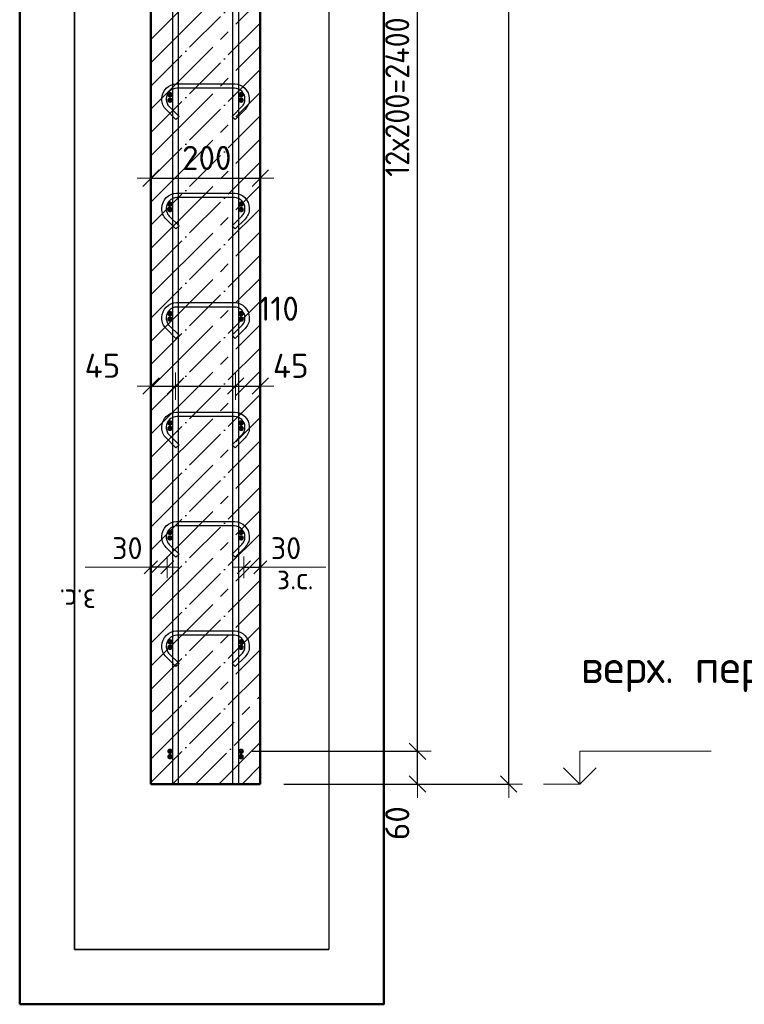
# Model space of a CAD drawing. Header units: millimetres. Extents: x -30645 to 44626, y 46540 to 77351.
# Tile 24 of 84: x -23860 to -22536, y 51393 to 53192. Entities that reach past the tile are written whole.
import ezdxf

# ---------------------------------------------------------------- set-up
doc = ezdxf.new("R2010")
doc.units = ezdxf.units.MM
doc.header["$PDMODE"] = 65
doc.linetypes.add('______11', pattern=[100, 80, -10, 0, -10])
doc.linetypes.add('______5', pattern=[220, 160, -20, 20, -20])
for name, color, linetype, lineweight in [('Standard', 7, 'Continuous', 25), ('Арм.стержн. Арматура края', 96, 'Continuous', 35), ('Арм.стержн. вертикальными 1', 22, 'Continuous', 35), ('Арм.стержн.горизонт. 1', 180, 'Continuous', 35), ('Высотная отметки_ общее', 7, 'Continuous', 13), ('Размерная линия_ общее', 7, 'Continuous', 13), ('Размерная линия_ общее_1', 7, 'Continuous', 13)]:
    doc.layers.add(name, color=color, linetype=linetype, lineweight=lineweight)
doc.layers.add('Арм.стержн.Стяжки', color=7, linetype='Continuous', lineweight=35, true_color=0x501e0f)
doc.styles.add('ISOCPEUR', font='ISOCPEUR')
doc.dimstyles.new('DIMSTYLE_14', dxfattribs={"dimtxt": 44, "dimasz": 50, "dimexe": 0, "dimexo": 0.001, "dimgap": 22, "dimtad": 2, "dimdec": 0, "dimrnd": 5, "dimzin": 12, "dimdsep": 46, "dimtxsty": 'ISOCPEUR', "dimblk1": 'ALL_ML_STRICH', "dimblk2": 'ALL_ML_STRICH', "dimsah": 1, "dimcen": 0, "dimse1": 1, "dimse2": 1, "dimclrd": 7, "dimclre": 256, "dimclrt": 7, "dimadec": 0, "dimazin": 0, "dimtfac": 1, "dimtdec": 0, "dimtix": 1, "dimtmove": 2, "dimatfit": 3, "dimfxl": 0, "dimtvp": 1.2, "dimtzin": 0, "dimlwd": 0, "dimlwe": -3, "dimarcsym": 0})
doc.dimstyles.new('DIMSTYLE_3', dxfattribs={"dimtxt": 44, "dimasz": 50, "dimexe": 0, "dimexo": 0, "dimgap": 22, "dimtad": 2, "dimdec": 0, "dimrnd": 5, "dimzin": 12, "dimdsep": 46, "dimtxsty": 'ISOCPEUR', "dimblk1": 'ALL_ML_STRICH', "dimblk2": 'ALL_ML_STRICH', "dimsah": 1, "dimcen": 0, "dimclrd": 7, "dimclre": 256, "dimclrt": 7, "dimadec": 0, "dimazin": 0, "dimtfac": 1, "dimtdec": 0, "dimtix": 1, "dimtmove": 2, "dimatfit": 3, "dimfxl": 0, "dimtzin": 0, "dimlwd": 0, "dimlwe": -3, "dimarcsym": 0})
doc.dimstyles.new('DIMSTYLE_7', dxfattribs={"dimtxt": 40, "dimasz": 40, "dimexe": 0, "dimexo": 0.001, "dimgap": 20, "dimtad": 2, "dimdec": 0, "dimrnd": 5, "dimzin": 12, "dimdsep": 46, "dimtxsty": 'ISOCPEUR', "dimblk1": 'ALL_ML_STRICH', "dimblk2": 'ALL_ML_STRICH', "dimsah": 1, "dimcen": 0, "dimse1": 1, "dimse2": 1, "dimclrd": 7, "dimclre": 256, "dimclrt": 7, "dimadec": 0, "dimazin": 0, "dimtfac": 1, "dimtdec": 0, "dimtix": 1, "dimtmove": 2, "dimatfit": 3, "dimfxl": 0, "dimtvp": 1.2, "dimtzin": 0, "dimlwd": 0, "dimlwe": -3, "dimarcsym": 0})
doc.dimstyles.new('DIMSTYLE_8', dxfattribs={"dimtxt": 44, "dimasz": 50, "dimexe": 0, "dimexo": 0, "dimgap": 22, "dimtad": 2, "dimdec": 0, "dimrnd": 5, "dimzin": 12, "dimdsep": 46, "dimtxsty": 'ISOCPEUR', "dimblk1": 'ALL_ML_STRICH', "dimblk2": 'ALL_ML_STRICH', "dimsah": 1, "dimcen": 0, "dimclrd": 7, "dimclre": 256, "dimclrt": 7, "dimadec": 0, "dimazin": 0, "dimtfac": 1, "dimtdec": 0, "dimtix": 1, "dimtmove": 2, "dimatfit": 3, "dimfxl": 0, "dimtvp": 1.2, "dimtzin": 0, "dimlwd": 0, "dimlwe": -3, "dimarcsym": 0})

# ---------------------------------------------------------------- blocks, each defined once
blk = doc.blocks.new('COMPLEX_ELEVATIONDIM_6')
at = {"layer": 'Высотная отметки_ общее', "color": 7, "linetype": 'Continuous', "lineweight": 13, "transparency": 33554687}
for p, q in [((-22836.3, 51795), (-22836.3, 51855)), ((-22836.3, 51855), (-22596.3, 51855)), ((-22836.3, 51795), (-22866.3, 51825)), ((-22836.3, 51795), (-22806.3, 51825)), ((-22836.3, 51795), (-22902.5, 51795)), ((-22836.3, 51795), (-22836.3, 51795)), ((-22836.3, 51795), (-22836.3, 51795)), ((-22836.3, 51795), (-22836.3, 51795)), ((-22836.3, 51795), (-22836.3, 51795))]:
    blk.add_line(p, q, dxfattribs=at)
at = {"layer": 'Высотная отметки_ общее', "color": 7, "linetype": 'Continuous', "lineweight": 13, "transparency": 33554687, "insert": (-22834.5, 51963.4), "char_height": 60, "width": 520.897, "attachment_point": 7, "style": 'ISOCPEUR'}
blk.add_mtext('\\W0.98;верх. перекр.', dxfattribs=at)
blk = doc.blocks.new('ALL_ML_STRICH')
at = {"color": 0, "linetype": 'ByBlock', "lineweight": -2}
for p, q in [((0, -0.5), (0, 0.5)), ((-1, 0), (0.5, 0)), ((-0.3, -0.3), (0.3, 0.3))]:
    blk.add_line(p, q, dxfattribs=at)
blk = doc.blocks.new('*D165')
at = {"layer": 'DEFPOINTS', "color": 7, "linetype": 'Continuous', "lineweight": 13, "transparency": 33554687}
for p in [(-23324.3, 54915), (-23295.6, 51795), (-22966.3, 51795)]:
    blk.add_point(p, dxfattribs=at)
at = {"layer": 'Размерная линия_ общее', "color": 253, "linetype": 'Continuous', "lineweight": -2, "true_color": 0xa0a0a0, "transparency": 33554687}
for p, q in [((-23304.3, 54915), (-22966.3, 54915)), ((-23275.6, 51795), (-22966.3, 51795))]:
    blk.add_line(p, q, dxfattribs=at)
at = {"layer": 'Размерная линия_ общее', "color": 7, "linetype": 'Continuous', "lineweight": -2, "transparency": 33554687}
blk.add_line((-22966.3, 51795), (-22966.3, 54915), dxfattribs=at)
at = {"layer": 'Размерная линия_ общее', "color": 7, "linetype": 'Continuous', "lineweight": 13, "transparency": 33554687, "xscale": 50, "yscale": 50, "zscale": 50}
for p, rotation in [((-22966.3, 54915), 90), ((-22966.3, 51795), 270)]:
    blk.add_blockref('ALL_ML_STRICH', p, dxfattribs=dict(at, rotation=rotation))
at = {"layer": 'Размерная линия_ общее', "color": 7, "linetype": 'Continuous', "lineweight": 13, "transparency": 33554687, "insert": (-23003.3, 53361.6), "char_height": 44, "width": 176, "attachment_point": 5, "rotation": 90, "style": 'ISOCPEUR'}
blk.add_mtext('\\A1;{3120}', dxfattribs=at)
blk = doc.blocks.new('*D167')
at = {"layer": 'DEFPOINTS', "color": 7, "linetype": 'Continuous', "lineweight": 13, "transparency": 33554687}
for p in [(-23455.5, 51855), (-23397.7, 51795), (-23133.1, 51795)]:
    blk.add_point(p, dxfattribs=at)
at = {"layer": 'Размерная линия_ общее', "color": 253, "linetype": 'Continuous', "lineweight": -2, "true_color": 0xa0a0a0, "transparency": 33554687}
for p, q in [((-23435.5, 51855), (-23133.1, 51855)), ((-23377.7, 51795), (-23133.1, 51795))]:
    blk.add_line(p, q, dxfattribs=at)
at = {"layer": 'Размерная линия_ общее', "color": 7, "linetype": 'Continuous', "lineweight": -2, "transparency": 33554687}
blk.add_line((-23133.1, 51795), (-23133.1, 51855), dxfattribs=at)
at = {"layer": 'Размерная линия_ общее', "color": 7, "linetype": 'Continuous', "lineweight": 13, "transparency": 33554687, "xscale": 50, "yscale": 50, "zscale": 50}
for p, rotation in [((-23133.1, 51855), 90), ((-23133.1, 51795), 270)]:
    blk.add_blockref('ALL_ML_STRICH', p, dxfattribs=dict(at, rotation=rotation))
at = {"layer": 'Размерная линия_ общее', "color": 7, "linetype": 'Continuous', "lineweight": 13, "transparency": 33554687, "insert": (-23170, 51723.7), "char_height": 44, "width": 88, "attachment_point": 5, "rotation": 90, "style": 'ISOCPEUR'}
blk.add_mtext('\\A1;{60}', dxfattribs=at)
blk = doc.blocks.new('*D168')
at = {"layer": 'DEFPOINTS', "color": 7, "linetype": 'Continuous', "lineweight": 13, "transparency": 33554687}
for p in [(-23455.5, 54255), (-23455.5, 51855), (-23133.1, 51855)]:
    blk.add_point(p, dxfattribs=at)
at = {"layer": 'Размерная линия_ общее', "color": 253, "linetype": 'Continuous', "lineweight": -2, "true_color": 0xa0a0a0, "transparency": 33554687}
for p, q in [((-23435.5, 54255), (-23133.1, 54255)), ((-23435.5, 51855), (-23133.1, 51855))]:
    blk.add_line(p, q, dxfattribs=at)
at = {"layer": 'Размерная линия_ общее', "color": 7, "linetype": 'Continuous', "lineweight": -2, "transparency": 33554687}
blk.add_line((-23133.1, 51855), (-23133.1, 54255), dxfattribs=at)
at = {"layer": 'Размерная линия_ общее', "color": 7, "linetype": 'Continuous', "lineweight": 13, "transparency": 33554687, "xscale": 50, "yscale": 50, "zscale": 50}
for p, rotation in [((-23133.1, 54255), 90), ((-23133.1, 51855), 270)]:
    blk.add_blockref('ALL_ML_STRICH', p, dxfattribs=dict(at, rotation=rotation))
at = {"layer": 'Размерная линия_ общее', "color": 7, "linetype": 'Continuous', "lineweight": 13, "transparency": 33554687, "insert": (-23192.1, 52905), "char_height": 44, "width": 2.2, "attachment_point": 1, "rotation": 90, "line_spacing_factor": 0.60241, "style": 'ISOCPEUR'}
blk.add_mtext('\\W0.91;12х200=2400', dxfattribs=at)
blk = doc.blocks.new('*D187')
at = {"layer": 'DEFPOINTS', "color": 7, "linetype": 'Continuous', "lineweight": 13, "transparency": 33554687}
for p in [(-23450.5, 52191.2), (-23450.5, 52182.5), (-23420.5, 52182.5)]:
    blk.add_point(p, dxfattribs=at)
at = {"layer": 'Размерная линия_ общее_1', "color": 7, "linetype": 'Continuous', "lineweight": -2, "transparency": 33554687}
blk.add_line((-23450.5, 52191.2), (-23420.5, 52191.2), dxfattribs=at)
at = {"layer": 'Размерная линия_ общее_1', "color": 7, "linetype": 'Continuous', "lineweight": 13, "transparency": 33554687, "xscale": 40, "yscale": 40, "zscale": 40, "rotation": 180}
blk.add_blockref('ALL_ML_STRICH', (-23450.5, 52191.2), dxfattribs=at)
at = {"layer": 'Размерная линия_ общее_1', "color": 7, "linetype": 'Continuous', "lineweight": 13, "transparency": 33554687, "xscale": 40, "yscale": 40, "zscale": 40}
blk.add_blockref('ALL_ML_STRICH', (-23420.5, 52191.2), dxfattribs=at)
at = {"layer": 'Размерная линия_ общее_1', "color": 7, "linetype": 'Continuous', "lineweight": 13, "transparency": 33554687, "insert": (-23373.5, 52226.2), "char_height": 40, "width": 80, "attachment_point": 5, "style": 'ISOCPEUR'}
blk.add_mtext('\\A1;{30}', dxfattribs=at)
at = {"layer": 'Размерная линия_ общее_1', "color": 7, "linetype": 'Continuous', "lineweight": 13, "transparency": 33554687, "insert": (-23390, 52191), "char_height": 40, "width": 2, "attachment_point": 1, "line_spacing_factor": 0.60241, "style": 'ISOCPEUR'}
blk.add_mtext('з.с.', dxfattribs=at)
blk = doc.blocks.new('*D188')
at = {"layer": 'DEFPOINTS', "color": 7, "linetype": 'Continuous', "lineweight": 13, "transparency": 33554687}
for p in [(-23620.5, 52522.5), (-23620.5, 52513.1), (-23575.5, 52524.9)]:
    blk.add_point(p, dxfattribs=at)
at = {"layer": 'Размерная линия_ общее', "color": 7, "linetype": 'Continuous', "lineweight": -2, "transparency": 33554687}
blk.add_line((-23620.5, 52522.5), (-23575.5, 52522.5), dxfattribs=at)
at = {"layer": 'Размерная линия_ общее', "color": 7, "linetype": 'Continuous', "lineweight": 13, "transparency": 33554687, "xscale": 50, "yscale": 50, "zscale": 50, "rotation": 180}
blk.add_blockref('ALL_ML_STRICH', (-23620.5, 52522.5), dxfattribs=at)
at = {"layer": 'Размерная линия_ общее', "color": 7, "linetype": 'Continuous', "lineweight": 13, "transparency": 33554687, "xscale": 50, "yscale": 50, "zscale": 50}
blk.add_blockref('ALL_ML_STRICH', (-23575.5, 52522.5), dxfattribs=at)
at = {"layer": 'Размерная линия_ общее', "color": 7, "linetype": 'Continuous', "lineweight": 13, "transparency": 33554687, "insert": (-23709.1, 52559.6), "char_height": 44, "width": 88, "attachment_point": 5, "style": 'ISOCPEUR'}
blk.add_mtext('\\A1;{45}', dxfattribs=at)
blk = doc.blocks.new('*D189')
at = {"layer": 'DEFPOINTS', "color": 7, "linetype": 'Continuous', "lineweight": 13, "transparency": 33554687}
for p in [(-23575.5, 52524.9), (-23575.5, 52522.5), (-23465.5, 52528.8)]:
    blk.add_point(p, dxfattribs=at)
at = {"layer": 'Размерная линия_ общее', "color": 7, "linetype": 'Continuous', "lineweight": -2, "transparency": 33554687}
blk.add_line((-23575.5, 52522.5), (-23465.5, 52522.5), dxfattribs=at)
at = {"layer": 'Размерная линия_ общее', "color": 7, "linetype": 'Continuous', "lineweight": 13, "transparency": 33554687, "xscale": 50, "yscale": 50, "zscale": 50, "rotation": 180}
blk.add_blockref('ALL_ML_STRICH', (-23575.5, 52522.5), dxfattribs=at)
at = {"layer": 'Размерная линия_ общее', "color": 7, "linetype": 'Continuous', "lineweight": 13, "transparency": 33554687, "xscale": 50, "yscale": 50, "zscale": 50}
blk.add_blockref('ALL_ML_STRICH', (-23465.5, 52522.5), dxfattribs=at)
at = {"layer": 'Размерная линия_ общее', "color": 7, "linetype": 'Continuous', "lineweight": 13, "transparency": 33554687, "insert": (-23387, 52663.9), "char_height": 44, "width": 132, "attachment_point": 5, "style": 'ISOCPEUR'}
blk.add_mtext('\\A1;{110}', dxfattribs=at)
blk = doc.blocks.new('*D190')
at = {"layer": 'DEFPOINTS', "color": 7, "linetype": 'Continuous', "lineweight": 13, "transparency": 33554687}
for p in [(-23465.5, 52528.8), (-23465.5, 52522.5), (-23420.5, 52521.7)]:
    blk.add_point(p, dxfattribs=at)
at = {"layer": 'Размерная линия_ общее', "color": 7, "linetype": 'Continuous', "lineweight": -2, "transparency": 33554687}
blk.add_line((-23465.5, 52522.5), (-23420.5, 52522.5), dxfattribs=at)
at = {"layer": 'Размерная линия_ общее', "color": 7, "linetype": 'Continuous', "lineweight": 13, "transparency": 33554687, "xscale": 50, "yscale": 50, "zscale": 50, "rotation": 180}
blk.add_blockref('ALL_ML_STRICH', (-23465.5, 52522.5), dxfattribs=at)
at = {"layer": 'Размерная линия_ общее', "color": 7, "linetype": 'Continuous', "lineweight": 13, "transparency": 33554687, "xscale": 50, "yscale": 50, "zscale": 50}
blk.add_blockref('ALL_ML_STRICH', (-23420.5, 52522.5), dxfattribs=at)
at = {"layer": 'Размерная линия_ общее', "color": 7, "linetype": 'Continuous', "lineweight": 13, "transparency": 33554687, "insert": (-23364.8, 52559.5), "char_height": 44, "width": 88, "attachment_point": 5, "style": 'ISOCPEUR'}
blk.add_mtext('\\A1;{45}', dxfattribs=at)
blk = doc.blocks.new('*D191')
at = {"layer": 'DEFPOINTS', "color": 7, "linetype": 'Continuous', "lineweight": 13, "transparency": 33554687}
for p in [(-23620.5, 52902.5), (-23620.5, 52893.1), (-23420.5, 52901.7)]:
    blk.add_point(p, dxfattribs=at)
at = {"layer": 'Размерная линия_ общее', "color": 253, "linetype": 'Continuous', "lineweight": -2, "true_color": 0xa0a0a0, "transparency": 33554687}
for p, q in [((-23620.5, 52902.5), (-23620.5, 52902.5)), ((-23420.5, 52902.5), (-23420.5, 52902.5))]:
    blk.add_line(p, q, dxfattribs=at)
at = {"layer": 'Размерная линия_ общее', "color": 7, "linetype": 'Continuous', "lineweight": -2, "transparency": 33554687}
blk.add_line((-23620.5, 52902.5), (-23420.5, 52902.5), dxfattribs=at)
at = {"layer": 'Размерная линия_ общее', "color": 7, "linetype": 'Continuous', "lineweight": 13, "transparency": 33554687, "xscale": 50, "yscale": 50, "zscale": 50, "rotation": 180}
blk.add_blockref('ALL_ML_STRICH', (-23620.5, 52902.5), dxfattribs=at)
at = {"layer": 'Размерная линия_ общее', "color": 7, "linetype": 'Continuous', "lineweight": 13, "transparency": 33554687, "xscale": 50, "yscale": 50, "zscale": 50}
blk.add_blockref('ALL_ML_STRICH', (-23420.5, 52902.5), dxfattribs=at)
at = {"layer": 'Размерная линия_ общее', "color": 7, "linetype": 'Continuous', "lineweight": 13, "transparency": 33554687, "insert": (-23518.3, 52939.5), "char_height": 44, "width": 132, "attachment_point": 5, "style": 'ISOCPEUR'}
blk.add_mtext('\\A1;{200}', dxfattribs=at)
blk = doc.blocks.new('*D192')
at = {"layer": 'DEFPOINTS', "color": 7, "linetype": 'Continuous', "lineweight": 13, "transparency": 33554687}
for p in [(-23590.5, 52191.2), (-23620.5, 52182.5), (-23590.5, 52182.5)]:
    blk.add_point(p, dxfattribs=at)
at = {"layer": 'Размерная линия_ общее_1', "color": 7, "linetype": 'Continuous', "lineweight": -2, "transparency": 33554687}
blk.add_line((-23590.5, 52191.2), (-23620.5, 52191.2), dxfattribs=at)
at = {"layer": 'Размерная линия_ общее_1', "color": 7, "linetype": 'Continuous', "lineweight": 13, "transparency": 33554687, "xscale": 40, "yscale": 40, "zscale": 40}
for p, rotation in [((-23620.5, 52191.2), 180), ((-23590.5, 52191.2), 360)]:
    blk.add_blockref('ALL_ML_STRICH', p, dxfattribs=dict(at, rotation=rotation))
at = {"layer": 'Размерная линия_ общее_1', "color": 7, "linetype": 'Continuous', "lineweight": 13, "transparency": 33554687, "insert": (-23663.5, 52226.2), "char_height": 40, "width": 80, "attachment_point": 5, "style": 'ISOCPEUR'}
blk.add_mtext('\\A1;{30}', dxfattribs=at)
at = {"layer": 'Размерная линия_ общее_1', "color": 7, "linetype": 'Continuous', "lineweight": 13, "transparency": 33554687, "insert": (-23721, 52111), "char_height": 40, "width": 2, "attachment_point": 1, "rotation": 180, "line_spacing_factor": 0.60241, "style": 'ISOCPEUR'}
blk.add_mtext('з.с.', dxfattribs=at)

msp = doc.modelspace()

# ---------------------------------------------------------------- hatches: boundary and pattern name
at = {"layer": 'Арм.стержн. Арматура края', "linetype": 'Continuous', "lineweight": 50, "transparency": 33554687}
for points in [[(-23580.5, 53045), (-23580.9, 53047), (-23582, 53048.6), (-23583.6, 53049.7), (-23585.5, 53050), (-23587.4, 53049.7), (-23589, 53048.6), (-23590.1, 53047), (-23590.5, 53045), (-23590.1, 53043.1), (-23589, 53041.5), (-23587.4, 53040.4), (-23585.5, 53040), (-23583.6, 53040.4), (-23582, 53041.5), (-23580.9, 53043.1)], [(-23450.5, 53045), (-23450.9, 53047), (-23452, 53048.6), (-23453.6, 53049.7), (-23455.5, 53050), (-23457.4, 53049.7), (-23459, 53048.6), (-23460.1, 53047), (-23460.5, 53045), (-23460.1, 53043.1), (-23459, 53041.5), (-23457.4, 53040.4), (-23455.5, 53040), (-23453.6, 53040.4), (-23452, 53041.5), (-23450.9, 53043.1)], [(-23580.5, 52845), (-23580.9, 52847), (-23582, 52848.6), (-23583.6, 52849.7), (-23585.5, 52850), (-23587.4, 52849.7), (-23589, 52848.6), (-23590.1, 52847), (-23590.5, 52845), (-23590.1, 52843.1), (-23589, 52841.5), (-23587.4, 52840.4), (-23585.5, 52840), (-23583.6, 52840.4), (-23582, 52841.5), (-23580.9, 52843.1)], [(-23450.5, 52845), (-23450.9, 52847), (-23452, 52848.6), (-23453.6, 52849.7), (-23455.5, 52850), (-23457.4, 52849.7), (-23459, 52848.6), (-23460.1, 52847), (-23460.5, 52845), (-23460.1, 52843.1), (-23459, 52841.5), (-23457.4, 52840.4), (-23455.5, 52840), (-23453.6, 52840.4), (-23452, 52841.5), (-23450.9, 52843.1)], [(-23580.5, 52645), (-23580.9, 52647), (-23582, 52648.6), (-23583.6, 52649.7), (-23585.5, 52650), (-23587.4, 52649.7), (-23589, 52648.6), (-23590.1, 52647), (-23590.5, 52645), (-23590.1, 52643.1), (-23589, 52641.5), (-23587.4, 52640.4), (-23585.5, 52640), (-23583.6, 52640.4), (-23582, 52641.5), (-23580.9, 52643.1)], [(-23450.5, 52645), (-23450.9, 52647), (-23452, 52648.6), (-23453.6, 52649.7), (-23455.5, 52650), (-23457.4, 52649.7), (-23459, 52648.6), (-23460.1, 52647), (-23460.5, 52645), (-23460.1, 52643.1), (-23459, 52641.5), (-23457.4, 52640.4), (-23455.5, 52640), (-23453.6, 52640.4), (-23452, 52641.5), (-23450.9, 52643.1)], [(-23580.5, 52445), (-23580.9, 52447), (-23582, 52448.6), (-23583.6, 52449.7), (-23585.5, 52450), (-23587.4, 52449.7), (-23589, 52448.6), (-23590.1, 52447), (-23590.5, 52445), (-23590.1, 52443.1), (-23589, 52441.5), (-23587.4, 52440.4), (-23585.5, 52440), (-23583.6, 52440.4), (-23582, 52441.5), (-23580.9, 52443.1)], [(-23450.5, 52445), (-23450.9, 52447), (-23452, 52448.6), (-23453.6, 52449.7), (-23455.5, 52450), (-23457.4, 52449.7), (-23459, 52448.6), (-23460.1, 52447), (-23460.5, 52445), (-23460.1, 52443.1), (-23459, 52441.5), (-23457.4, 52440.4), (-23455.5, 52440), (-23453.6, 52440.4), (-23452, 52441.5), (-23450.9, 52443.1)], [(-23580.5, 52245), (-23580.9, 52247), (-23582, 52248.6), (-23583.6, 52249.7), (-23585.5, 52250), (-23587.4, 52249.7), (-23589, 52248.6), (-23590.1, 52247), (-23590.5, 52245), (-23590.1, 52243.1), (-23589, 52241.5), (-23587.4, 52240.4), (-23585.5, 52240), (-23583.6, 52240.4), (-23582, 52241.5), (-23580.9, 52243.1)], [(-23450.5, 52245), (-23450.9, 52247), (-23452, 52248.6), (-23453.6, 52249.7), (-23455.5, 52250), (-23457.4, 52249.7), (-23459, 52248.6), (-23460.1, 52247), (-23460.5, 52245), (-23460.1, 52243.1), (-23459, 52241.5), (-23457.4, 52240.4), (-23455.5, 52240), (-23453.6, 52240.4), (-23452, 52241.5), (-23450.9, 52243.1)], [(-23580.5, 52045), (-23580.9, 52047), (-23582, 52048.6), (-23583.6, 52049.7), (-23585.5, 52050), (-23587.4, 52049.7), (-23589, 52048.6), (-23590.1, 52047), (-23590.5, 52045), (-23590.1, 52043.1), (-23589, 52041.5), (-23587.4, 52040.4), (-23585.5, 52040), (-23583.6, 52040.4), (-23582, 52041.5), (-23580.9, 52043.1)], [(-23450.5, 52045), (-23450.9, 52047), (-23452, 52048.6), (-23453.6, 52049.7), (-23455.5, 52050), (-23457.4, 52049.7), (-23459, 52048.6), (-23460.1, 52047), (-23460.5, 52045), (-23460.1, 52043.1), (-23459, 52041.5), (-23457.4, 52040.4), (-23455.5, 52040), (-23453.6, 52040.4), (-23452, 52041.5), (-23450.9, 52043.1)], [(-23580.5, 51845), (-23580.9, 51847), (-23582, 51848.6), (-23583.6, 51849.7), (-23585.5, 51850), (-23587.4, 51849.7), (-23589, 51848.6), (-23590.1, 51847), (-23590.5, 51845), (-23590.1, 51843.1), (-23589, 51841.5), (-23587.4, 51840.4), (-23585.5, 51840), (-23583.6, 51840.4), (-23582, 51841.5), (-23580.9, 51843.1)], [(-23450.5, 51845), (-23450.9, 51847), (-23452, 51848.6), (-23453.6, 51849.7), (-23455.5, 51850), (-23457.4, 51849.7), (-23459, 51848.6), (-23460.1, 51847), (-23460.5, 51845), (-23460.1, 51843.1), (-23459, 51841.5), (-23457.4, 51840.4), (-23455.5, 51840), (-23453.6, 51840.4), (-23452, 51841.5), (-23450.9, 51843.1)]]:
    msp.add_hatch(color=4, dxfattribs=at).paths.add_polyline_path(points)
at = {"layer": 'Арм.стержн.горизонт. 1', "linetype": 'Continuous', "lineweight": 50, "transparency": 33554687}
for points in [[(-23580.5, 53055), (-23580.9, 53057), (-23582, 53058.6), (-23583.6, 53059.7), (-23585.5, 53060), (-23587.4, 53059.7), (-23589, 53058.6), (-23590.1, 53057), (-23590.5, 53055), (-23590.1, 53053.1), (-23589, 53051.5), (-23587.4, 53050.4), (-23585.5, 53050), (-23583.6, 53050.4), (-23582, 53051.5), (-23580.9, 53053.1)], [(-23450.5, 53055), (-23450.9, 53057), (-23452, 53058.6), (-23453.6, 53059.7), (-23455.5, 53060), (-23457.4, 53059.7), (-23459, 53058.6), (-23460.1, 53057), (-23460.5, 53055), (-23460.1, 53053.1), (-23459, 53051.5), (-23457.4, 53050.4), (-23455.5, 53050), (-23453.6, 53050.4), (-23452, 53051.5), (-23450.9, 53053.1)], [(-23580.5, 52855), (-23580.9, 52857), (-23582, 52858.6), (-23583.6, 52859.7), (-23585.5, 52860), (-23587.4, 52859.7), (-23589, 52858.6), (-23590.1, 52857), (-23590.5, 52855), (-23590.1, 52853.1), (-23589, 52851.5), (-23587.4, 52850.4), (-23585.5, 52850), (-23583.6, 52850.4), (-23582, 52851.5), (-23580.9, 52853.1)], [(-23450.5, 52855), (-23450.9, 52857), (-23452, 52858.6), (-23453.6, 52859.7), (-23455.5, 52860), (-23457.4, 52859.7), (-23459, 52858.6), (-23460.1, 52857), (-23460.5, 52855), (-23460.1, 52853.1), (-23459, 52851.5), (-23457.4, 52850.4), (-23455.5, 52850), (-23453.6, 52850.4), (-23452, 52851.5), (-23450.9, 52853.1)], [(-23580.5, 52655), (-23580.9, 52657), (-23582, 52658.6), (-23583.6, 52659.7), (-23585.5, 52660), (-23587.4, 52659.7), (-23589, 52658.6), (-23590.1, 52657), (-23590.5, 52655), (-23590.1, 52653.1), (-23589, 52651.5), (-23587.4, 52650.4), (-23585.5, 52650), (-23583.6, 52650.4), (-23582, 52651.5), (-23580.9, 52653.1)], [(-23450.5, 52655), (-23450.9, 52657), (-23452, 52658.6), (-23453.6, 52659.7), (-23455.5, 52660), (-23457.4, 52659.7), (-23459, 52658.6), (-23460.1, 52657), (-23460.5, 52655), (-23460.1, 52653.1), (-23459, 52651.5), (-23457.4, 52650.4), (-23455.5, 52650), (-23453.6, 52650.4), (-23452, 52651.5), (-23450.9, 52653.1)], [(-23580.5, 52455), (-23580.9, 52457), (-23582, 52458.6), (-23583.6, 52459.7), (-23585.5, 52460), (-23587.4, 52459.7), (-23589, 52458.6), (-23590.1, 52457), (-23590.5, 52455), (-23590.1, 52453.1), (-23589, 52451.5), (-23587.4, 52450.4), (-23585.5, 52450), (-23583.6, 52450.4), (-23582, 52451.5), (-23580.9, 52453.1)], [(-23450.5, 52455), (-23450.9, 52457), (-23452, 52458.6), (-23453.6, 52459.7), (-23455.5, 52460), (-23457.4, 52459.7), (-23459, 52458.6), (-23460.1, 52457), (-23460.5, 52455), (-23460.1, 52453.1), (-23459, 52451.5), (-23457.4, 52450.4), (-23455.5, 52450), (-23453.6, 52450.4), (-23452, 52451.5), (-23450.9, 52453.1)], [(-23580.5, 52255), (-23580.9, 52257), (-23582, 52258.6), (-23583.6, 52259.7), (-23585.5, 52260), (-23587.4, 52259.7), (-23589, 52258.6), (-23590.1, 52257), (-23590.5, 52255), (-23590.1, 52253.1), (-23589, 52251.5), (-23587.4, 52250.4), (-23585.5, 52250), (-23583.6, 52250.4), (-23582, 52251.5), (-23580.9, 52253.1)], [(-23450.5, 52255), (-23450.9, 52257), (-23452, 52258.6), (-23453.6, 52259.7), (-23455.5, 52260), (-23457.4, 52259.7), (-23459, 52258.6), (-23460.1, 52257), (-23460.5, 52255), (-23460.1, 52253.1), (-23459, 52251.5), (-23457.4, 52250.4), (-23455.5, 52250), (-23453.6, 52250.4), (-23452, 52251.5), (-23450.9, 52253.1)], [(-23580.5, 52055), (-23580.9, 52057), (-23582, 52058.6), (-23583.6, 52059.7), (-23585.5, 52060), (-23587.4, 52059.7), (-23589, 52058.6), (-23590.1, 52057), (-23590.5, 52055), (-23590.1, 52053.1), (-23589, 52051.5), (-23587.4, 52050.4), (-23585.5, 52050), (-23583.6, 52050.4), (-23582, 52051.5), (-23580.9, 52053.1)], [(-23450.5, 52055), (-23450.9, 52057), (-23452, 52058.6), (-23453.6, 52059.7), (-23455.5, 52060), (-23457.4, 52059.7), (-23459, 52058.6), (-23460.1, 52057), (-23460.5, 52055), (-23460.1, 52053.1), (-23459, 52051.5), (-23457.4, 52050.4), (-23455.5, 52050), (-23453.6, 52050.4), (-23452, 52051.5), (-23450.9, 52053.1)], [(-23580.5, 51855), (-23580.9, 51857), (-23582, 51858.6), (-23583.6, 51859.7), (-23585.5, 51860), (-23587.4, 51859.7), (-23589, 51858.6), (-23590.1, 51857), (-23590.5, 51855), (-23590.1, 51853.1), (-23589, 51851.5), (-23587.4, 51850.4), (-23585.5, 51850), (-23583.6, 51850.4), (-23582, 51851.5), (-23580.9, 51853.1)], [(-23450.5, 51855), (-23450.9, 51857), (-23452, 51858.6), (-23453.6, 51859.7), (-23455.5, 51860), (-23457.4, 51859.7), (-23459, 51858.6), (-23460.1, 51857), (-23460.5, 51855), (-23460.1, 51853.1), (-23459, 51851.5), (-23457.4, 51850.4), (-23455.5, 51850), (-23453.6, 51850.4), (-23452, 51851.5), (-23450.9, 51853.1)]]:
    msp.add_hatch(color=4, dxfattribs=at).paths.add_polyline_path(points)

# ---------------------------------------------------------------- linework, layer by layer
at = {"color": 52, "linetype": 'Continuous', "lineweight": -3, "transparency": 33554687}
for p, q in [((-23760.3, 56224.8), (-23760.3, 51492.5)), ((-23760.3, 51492.5), (-23760.3, 56224.8)), ((-23294.9, 56224.8), (-23294.9, 51492.5)), ((-23294.9, 56224.8), (-23294.9, 51492.5)), ((-23294.9, 51492.5), (-23760.3, 51492.5)), ((-23760.3, 51492.5), (-23294.9, 51492.5))]:
    msp.add_line(p, q, dxfattribs=at)
at = {"layer": 'Standard', "color": 7, "linetype": 'Continuous', "lineweight": 50, "transparency": 33554687}
for p, q in [((-23620.5, 54915), (-23620.5, 51795)), ((-23420.5, 51795), (-23420.5, 54915)), ((-23620.5, 51795), (-23420.5, 51795))]:
    msp.add_line(p, q, dxfattribs=at)
at = {"layer": 'Standard', "color": 253, "linetype": '______11', "lineweight": -3, "true_color": 0xababab, "transparency": 33554687}
for p, q in [((-23620.5, 53155.8), (-23420.5, 53355.8)), ((-23620.5, 53070.9), (-23420.5, 53270.9)), ((-23620.5, 52986.1), (-23420.5, 53186.1)), ((-23620.5, 52901.2), (-23420.5, 53101.2)), ((-23620.5, 52816.4), (-23420.5, 53016.4)), ((-23620.5, 52731.5), (-23420.5, 52931.5)), ((-23620.5, 52646.7), (-23420.5, 52846.7)), ((-23620.5, 52561.8), (-23420.5, 52761.8)), ((-23620.5, 52477), (-23420.5, 52677)), ((-23620.5, 52392.1), (-23420.5, 52592.1)), ((-23620.5, 52307.2), (-23420.5, 52507.2)), ((-23620.5, 52222.4), (-23420.5, 52422.4)), ((-23620.5, 52137.5), (-23420.5, 52337.5)), ((-23620.5, 52052.7), (-23420.5, 52252.7)), ((-23620.5, 51967.8), (-23420.5, 52167.8)), ((-23620.5, 51883), (-23420.5, 52083)), ((-23620.5, 51798.1), (-23420.5, 51998.1)), ((-23538.7, 51795), (-23420.5, 51913.3)), ((-23453.9, 51795), (-23420.5, 51828.4))]:
    msp.add_line(p, q, dxfattribs=at)
at = {"layer": 'Standard', "color": 253, "linetype": '______5', "lineweight": -3, "true_color": 0xababab, "transparency": 33554687}
for p, q in [((-23620.5, 53113.3), (-23420.5, 53313.3)), ((-23620.5, 53028.5), (-23420.5, 53228.5)), ((-23620.5, 52943.6), (-23420.5, 53143.6)), ((-23620.5, 52858.8), (-23420.5, 53058.8)), ((-23620.5, 52773.9), (-23420.5, 52973.9)), ((-23620.5, 52689.1), (-23420.5, 52889.1)), ((-23620.5, 52604.2), (-23420.5, 52804.2)), ((-23620.5, 52519.4), (-23420.5, 52719.4)), ((-23620.5, 52434.5), (-23420.5, 52634.5)), ((-23620.5, 52349.7), (-23420.5, 52549.7)), ((-23620.5, 52264.8), (-23420.5, 52464.8)), ((-23620.5, 52180), (-23420.5, 52380)), ((-23620.5, 52095.1), (-23420.5, 52295.1)), ((-23620.5, 52010.3), (-23420.5, 52210.3)), ((-23620.5, 51925.4), (-23420.5, 52125.4)), ((-23620.5, 51840.6), (-23420.5, 52040.6)), ((-23581.1, 51795), (-23420.5, 51955.7)), ((-23496.3, 51795), (-23420.5, 51870.8))]:
    msp.add_line(p, q, dxfattribs=at)
at = {"layer": 'Standard', "color": 7, "linetype": 'Continuous', "lineweight": 13, "transparency": 33554687}
for p, q in [((-23620.5, 52191.2), (-23740.5, 52191.2)), ((-23420.5, 52191.2), (-23300.5, 52191.2))]:
    msp.add_line(p, q, dxfattribs=at)
at = {"layer": 'Standard', "color": 7, "linetype": 'Continuous', "lineweight": 50, "transparency": 33554687}
msp.add_lwpolyline([(-23860.3, 51392.5), (-23194.9, 51392.5), (-23194.9, 56324.8), (-23860.3, 56324.8), (-23860.3, 51392.5)], dxfattribs=at)
at = {"layer": 'Арм.стержн. вертикальными 1', "color": 4, "linetype": 'Continuous', "lineweight": 25, "transparency": 33554687}
for points in [[(-23580.5, 51795), (-23580.5, 55925), (-23570.5, 55925), (-23570.5, 51795), (-23580.5, 51795)], [(-23580.5, 51795), (-23580.5, 55925), (-23570.5, 55925), (-23570.5, 51795), (-23580.5, 51795)], [(-23470.5, 51795), (-23470.5, 55925), (-23460.5, 55925), (-23460.5, 51795), (-23470.5, 51795)], [(-23470.5, 51795), (-23470.5, 55925), (-23460.5, 55925), (-23460.5, 51795), (-23470.5, 51795)]]:
    msp.add_lwpolyline(points, dxfattribs=at)
at = {"layer": 'Арм.стержн.Стяжки', "color": 40, "linetype": 'Continuous', "lineweight": 25, "transparency": 33554687}
for points in [[(-23471.9, 53015.3), (-23454.1, 53033.2), (-23452.8, 53034.6), (-23451.7, 53036.1), (-23450.8, 53037.7), (-23450, 53039.4), (-23449.4, 53041.1), (-23448.9, 53042.9), (-23448.6, 53044.8), (-23448.5, 53046.7), (-23448.5, 53047.8), (-23449, 53051.4), (-23450.2, 53055.1), (-23452.1, 53058.4), (-23454.4, 53061.2), (-23457.1, 53063.5), (-23460.4, 53065.3), (-23464.1, 53066.5), (-23467.7, 53067), (-23573.3, 53067), (-23576.9, 53066.5), (-23580.5, 53065.3), (-23583.9, 53063.5), (-23586.6, 53061.2), (-23588.9, 53058.4), (-23590.8, 53055.1), (-23592, 53051.4), (-23592.5, 53047.8), (-23592.5, 53046.7), (-23592.4, 53044.8), (-23592.1, 53042.9), (-23591.6, 53041.1), (-23591, 53039.4), (-23590.2, 53037.7), (-23589.2, 53036.1), (-23588.1, 53034.6), (-23586.9, 53033.2), (-23569, 53015.3), (-23574.7, 53009.7), (-23592.8, 53027.7), (-23594.4, 53029.6), (-23595.9, 53031.7), (-23597.3, 53034), (-23598.4, 53036.3), (-23599.2, 53038.7), (-23599.9, 53041.3), (-23600.3, 53043.9), (-23600.5, 53046.4), (-23600.5, 53048.4), (-23599.8, 53053.2), (-23598.1, 53058.3), (-23595.5, 53063), (-23592.3, 53066.9), (-23588.4, 53070.1), (-23583.8, 53072.7), (-23578.7, 53074.4), (-23573.8, 53075), (-23467.2, 53075), (-23462.3, 53074.4), (-23457.2, 53072.7), (-23452.5, 53070.1), (-23448.7, 53066.9), (-23445.5, 53063), (-23442.8, 53058.3), (-23441.2, 53053.2), (-23440.5, 53048.4), (-23440.5, 53046.4), (-23440.7, 53043.9), (-23441.1, 53041.3), (-23441.7, 53038.7), (-23442.6, 53036.3), (-23443.7, 53034), (-23445, 53031.7), (-23446.6, 53029.6), (-23448.2, 53027.7), (-23466.3, 53009.7), (-23471.9, 53015.3)], [(-23471.9, 52815.3), (-23454.1, 52833.2), (-23452.8, 52834.6), (-23451.7, 52836.1), (-23450.8, 52837.7), (-23450, 52839.4), (-23449.4, 52841.1), (-23448.9, 52842.9), (-23448.6, 52844.8), (-23448.5, 52846.7), (-23448.5, 52847.8), (-23449, 52851.4), (-23450.2, 52855.1), (-23452.1, 52858.4), (-23454.4, 52861.2), (-23457.1, 52863.5), (-23460.4, 52865.3), (-23464.1, 52866.5), (-23467.7, 52867), (-23573.3, 52867), (-23576.9, 52866.5), (-23580.5, 52865.3), (-23583.9, 52863.5), (-23586.6, 52861.2), (-23588.9, 52858.4), (-23590.8, 52855.1), (-23592, 52851.4), (-23592.5, 52847.8), (-23592.5, 52846.7), (-23592.4, 52844.8), (-23592.1, 52842.9), (-23591.6, 52841.1), (-23591, 52839.4), (-23590.2, 52837.7), (-23589.2, 52836.1), (-23588.1, 52834.6), (-23586.9, 52833.2), (-23569, 52815.3), (-23574.7, 52809.7), (-23592.8, 52827.7), (-23594.4, 52829.6), (-23595.9, 52831.7), (-23597.3, 52834), (-23598.4, 52836.3), (-23599.2, 52838.7), (-23599.9, 52841.3), (-23600.3, 52843.9), (-23600.5, 52846.4), (-23600.5, 52848.4), (-23599.8, 52853.2), (-23598.1, 52858.3), (-23595.5, 52863), (-23592.3, 52866.9), (-23588.4, 52870.1), (-23583.8, 52872.7), (-23578.7, 52874.4), (-23573.8, 52875), (-23467.2, 52875), (-23462.3, 52874.4), (-23457.2, 52872.7), (-23452.5, 52870.1), (-23448.7, 52866.9), (-23445.5, 52863), (-23442.8, 52858.3), (-23441.2, 52853.2), (-23440.5, 52848.4), (-23440.5, 52846.4), (-23440.7, 52843.9), (-23441.1, 52841.3), (-23441.7, 52838.7), (-23442.6, 52836.3), (-23443.7, 52834), (-23445, 52831.7), (-23446.6, 52829.6), (-23448.2, 52827.7), (-23466.3, 52809.7), (-23471.9, 52815.3)], [(-23471.9, 52615.3), (-23454.1, 52633.2), (-23452.8, 52634.6), (-23451.7, 52636.1), (-23450.8, 52637.7), (-23450, 52639.4), (-23449.4, 52641.1), (-23448.9, 52642.9), (-23448.6, 52644.8), (-23448.5, 52646.7), (-23448.5, 52647.8), (-23449, 52651.4), (-23450.2, 52655.1), (-23452.1, 52658.4), (-23454.4, 52661.2), (-23457.1, 52663.5), (-23460.4, 52665.3), (-23464.1, 52666.5), (-23467.7, 52667), (-23573.3, 52667), (-23576.9, 52666.5), (-23580.5, 52665.3), (-23583.9, 52663.5), (-23586.6, 52661.2), (-23588.9, 52658.4), (-23590.8, 52655.1), (-23592, 52651.4), (-23592.5, 52647.8), (-23592.5, 52646.7), (-23592.4, 52644.8), (-23592.1, 52642.9), (-23591.6, 52641.1), (-23591, 52639.4), (-23590.2, 52637.7), (-23589.2, 52636.1), (-23588.1, 52634.6), (-23586.9, 52633.2), (-23569, 52615.3), (-23574.7, 52609.7), (-23592.8, 52627.7), (-23594.4, 52629.6), (-23595.9, 52631.7), (-23597.3, 52634), (-23598.4, 52636.3), (-23599.2, 52638.7), (-23599.9, 52641.3), (-23600.3, 52643.9), (-23600.5, 52646.4), (-23600.5, 52648.4), (-23599.8, 52653.2), (-23598.1, 52658.3), (-23595.5, 52663), (-23592.3, 52666.9), (-23588.4, 52670.1), (-23583.8, 52672.7), (-23578.7, 52674.4), (-23573.8, 52675), (-23467.2, 52675), (-23462.3, 52674.4), (-23457.2, 52672.7), (-23452.5, 52670.1), (-23448.7, 52666.9), (-23445.5, 52663), (-23442.8, 52658.3), (-23441.2, 52653.2), (-23440.5, 52648.4), (-23440.5, 52646.4), (-23440.7, 52643.9), (-23441.1, 52641.3), (-23441.7, 52638.7), (-23442.6, 52636.3), (-23443.7, 52634), (-23445, 52631.7), (-23446.6, 52629.6), (-23448.2, 52627.7), (-23466.3, 52609.7), (-23471.9, 52615.3)], [(-23471.9, 52415.3), (-23454.1, 52433.2), (-23452.8, 52434.6), (-23451.7, 52436.1), (-23450.8, 52437.7), (-23450, 52439.4), (-23449.4, 52441.1), (-23448.9, 52442.9), (-23448.6, 52444.8), (-23448.5, 52446.7), (-23448.5, 52447.8), (-23449, 52451.4), (-23450.2, 52455.1), (-23452.1, 52458.4), (-23454.4, 52461.2), (-23457.1, 52463.5), (-23460.4, 52465.3), (-23464.1, 52466.5), (-23467.7, 52467), (-23573.3, 52467), (-23576.9, 52466.5), (-23580.5, 52465.3), (-23583.9, 52463.5), (-23586.6, 52461.2), (-23588.9, 52458.4), (-23590.8, 52455.1), (-23592, 52451.4), (-23592.5, 52447.8), (-23592.5, 52446.7), (-23592.4, 52444.8), (-23592.1, 52442.9), (-23591.6, 52441.1), (-23591, 52439.4), (-23590.2, 52437.7), (-23589.2, 52436.1), (-23588.1, 52434.6), (-23586.9, 52433.2), (-23569, 52415.3), (-23574.7, 52409.7), (-23592.8, 52427.7), (-23594.4, 52429.6), (-23595.9, 52431.7), (-23597.3, 52434), (-23598.4, 52436.3), (-23599.2, 52438.7), (-23599.9, 52441.3), (-23600.3, 52443.9), (-23600.5, 52446.4), (-23600.5, 52448.4), (-23599.8, 52453.2), (-23598.1, 52458.3), (-23595.5, 52463), (-23592.3, 52466.9), (-23588.4, 52470.1), (-23583.8, 52472.7), (-23578.7, 52474.4), (-23573.8, 52475), (-23467.2, 52475), (-23462.3, 52474.4), (-23457.2, 52472.7), (-23452.5, 52470.1), (-23448.7, 52466.9), (-23445.5, 52463), (-23442.8, 52458.3), (-23441.2, 52453.2), (-23440.5, 52448.4), (-23440.5, 52446.4), (-23440.7, 52443.9), (-23441.1, 52441.3), (-23441.7, 52438.7), (-23442.6, 52436.3), (-23443.7, 52434), (-23445, 52431.7), (-23446.6, 52429.6), (-23448.2, 52427.7), (-23466.3, 52409.7), (-23471.9, 52415.3)], [(-23471.9, 52215.3), (-23454.1, 52233.2), (-23452.8, 52234.6), (-23451.7, 52236.1), (-23450.8, 52237.7), (-23450, 52239.4), (-23449.4, 52241.1), (-23448.9, 52242.9), (-23448.6, 52244.8), (-23448.5, 52246.7), (-23448.5, 52247.8), (-23449, 52251.4), (-23450.2, 52255.1), (-23452.1, 52258.4), (-23454.4, 52261.2), (-23457.1, 52263.5), (-23460.4, 52265.3), (-23464.1, 52266.5), (-23467.7, 52267), (-23573.3, 52267), (-23576.9, 52266.5), (-23580.5, 52265.3), (-23583.9, 52263.5), (-23586.6, 52261.2), (-23588.9, 52258.4), (-23590.8, 52255.1), (-23592, 52251.4), (-23592.5, 52247.8), (-23592.5, 52246.7), (-23592.4, 52244.8), (-23592.1, 52242.9), (-23591.6, 52241.1), (-23591, 52239.4), (-23590.2, 52237.7), (-23589.2, 52236.1), (-23588.1, 52234.6), (-23586.9, 52233.2), (-23569, 52215.3), (-23574.7, 52209.7), (-23592.8, 52227.7), (-23594.4, 52229.6), (-23595.9, 52231.7), (-23597.3, 52234), (-23598.4, 52236.3), (-23599.2, 52238.7), (-23599.9, 52241.3), (-23600.3, 52243.9), (-23600.5, 52246.4), (-23600.5, 52248.4), (-23599.8, 52253.2), (-23598.1, 52258.3), (-23595.5, 52263), (-23592.3, 52266.9), (-23588.4, 52270.1), (-23583.8, 52272.7), (-23578.7, 52274.4), (-23573.8, 52275), (-23467.2, 52275), (-23462.3, 52274.4), (-23457.2, 52272.7), (-23452.5, 52270.1), (-23448.7, 52266.9), (-23445.5, 52263), (-23442.8, 52258.3), (-23441.2, 52253.2), (-23440.5, 52248.4), (-23440.5, 52246.4), (-23440.7, 52243.9), (-23441.1, 52241.3), (-23441.7, 52238.7), (-23442.6, 52236.3), (-23443.7, 52234), (-23445, 52231.7), (-23446.6, 52229.6), (-23448.2, 52227.7), (-23466.3, 52209.7), (-23471.9, 52215.3)], [(-23471.9, 52015.3), (-23454.1, 52033.2), (-23452.8, 52034.6), (-23451.7, 52036.1), (-23450.8, 52037.7), (-23450, 52039.4), (-23449.4, 52041.1), (-23448.9, 52042.9), (-23448.6, 52044.8), (-23448.5, 52046.7), (-23448.5, 52047.8), (-23449, 52051.4), (-23450.2, 52055.1), (-23452.1, 52058.4), (-23454.4, 52061.2), (-23457.1, 52063.5), (-23460.4, 52065.3), (-23464.1, 52066.5), (-23467.7, 52067), (-23573.3, 52067), (-23576.9, 52066.5), (-23580.5, 52065.3), (-23583.9, 52063.5), (-23586.6, 52061.2), (-23588.9, 52058.4), (-23590.8, 52055.1), (-23592, 52051.4), (-23592.5, 52047.8), (-23592.5, 52046.7), (-23592.4, 52044.8), (-23592.1, 52042.9), (-23591.6, 52041.1), (-23591, 52039.4), (-23590.2, 52037.7), (-23589.2, 52036.1), (-23588.1, 52034.6), (-23586.9, 52033.2), (-23569, 52015.3), (-23574.7, 52009.7), (-23592.8, 52027.7), (-23594.4, 52029.6), (-23595.9, 52031.7), (-23597.3, 52034), (-23598.4, 52036.3), (-23599.2, 52038.7), (-23599.9, 52041.3), (-23600.3, 52043.9), (-23600.5, 52046.4), (-23600.5, 52048.4), (-23599.8, 52053.2), (-23598.1, 52058.3), (-23595.5, 52063), (-23592.3, 52066.9), (-23588.4, 52070.1), (-23583.8, 52072.7), (-23578.7, 52074.4), (-23573.8, 52075), (-23467.2, 52075), (-23462.3, 52074.4), (-23457.2, 52072.7), (-23452.5, 52070.1), (-23448.7, 52066.9), (-23445.5, 52063), (-23442.8, 52058.3), (-23441.2, 52053.2), (-23440.5, 52048.4), (-23440.5, 52046.4), (-23440.7, 52043.9), (-23441.1, 52041.3), (-23441.7, 52038.7), (-23442.6, 52036.3), (-23443.7, 52034), (-23445, 52031.7), (-23446.6, 52029.6), (-23448.2, 52027.7), (-23466.3, 52009.7), (-23471.9, 52015.3)]]:
    msp.add_lwpolyline(points, dxfattribs=at)

# ---------------------------------------------------------------- block references
at = {"layer": 'Высотная отметки_ общее', "color": 7, "linetype": 'Continuous', "lineweight": 13, "transparency": 33554687}
msp.add_blockref('COMPLEX_ELEVATIONDIM_6', (0, 0), dxfattribs=at)

# ---------------------------------------------------------------- dimensions: what is measured, and where the dimension line sits
at = {"layer": 'Размерная линия_ общее', "color": 7, "linetype": 'Continuous', "lineweight": 13, "transparency": 33554687}
for base, p1, p2, dimstyle, picture, middle in [((-22966.3, 54915), (-23275.6, 51795), (-23304.3, 54915), 'DIMSTYLE_3', '*D165', (-23003.3, 53361.6)), ((-23133.1, 51855), (-23377.7, 51795), (-23435.5, 51855), 'DIMSTYLE_8', '*D167', (-23170, 51723.7))]:
    dim = msp.add_linear_dim(base=base, p1=p1, p2=p2, angle=90, dimstyle=dimstyle, override={"dimpost": '<>', "dimclrd": 7, "dimclre": 253, "dimclrt": 7, "dimlwd": 0, "dimlwe": 65533}, dxfattribs=at)
    dim.commit()
    dim.dimension.update_dxf_attribs({"geometry": picture, "text_midpoint": middle, "dimtype": 160})
dim = msp.add_linear_dim(base=(-23133.1, 54255), p1=(-23435.5, 51855), p2=(-23435.5, 54255), angle=90, text='\\W0.91;12х200=2400', dimstyle='DIMSTYLE_3', override={"dimpost": '<>', "dimclrd": 7, "dimclre": 253, "dimclrt": 7, "dimlwd": 0, "dimlwe": 65533}, dxfattribs=at)
dim.commit()
dim.dimension.update_dxf_attribs({"geometry": '*D168', "text_midpoint": (-23155.1, 53055), "dimtype": 160})
for base, p1, p2, dimstyle, picture, middle in [((-23420.5, 52902.5), (-23620.5, 52902.5), (-23420.5, 52902.5), 'DIMSTYLE_3', '*D191', (-23518.3, 52939.5)), ((-23465.5, 52522.5), (-23575.5, 52524.9), (-23465.5, 52528.8), 'DIMSTYLE_14', '*D189', (-23387, 52663.9)), ((-23575.5, 52522.5), (-23620.5, 52513.1), (-23575.5, 52524.9), 'DIMSTYLE_14', '*D188', (-23709.1, 52559.6)), ((-23420.5, 52522.5), (-23465.5, 52528.8), (-23420.5, 52521.7), 'DIMSTYLE_14', '*D190', (-23364.8, 52559.5))]:
    dim = msp.add_linear_dim(base=base, p1=p1, p2=p2, dimstyle=dimstyle, override={"dimpost": '<>', "dimclrd": 7, "dimclre": 253, "dimclrt": 7, "dimlwd": 0, "dimlwe": 65533}, dxfattribs=at)
    dim.commit()
    dim.dimension.update_dxf_attribs({"geometry": picture, "text_midpoint": middle, "dimtype": 160})
at = {"layer": 'Размерная линия_ общее_1', "color": 7, "linetype": 'Continuous', "lineweight": 13, "transparency": 33554687}
dim = msp.add_linear_dim(base=(-23620.5, 52191.2), p1=(-23590.5, 52182.5), p2=(-23620.5, 52182.5), angle=180, text='<>\\Xз.с.', dimstyle='DIMSTYLE_7', override={"dimpost": '<>', "dimclrd": 7, "dimclre": 253, "dimclrt": 7, "dimlwd": 0, "dimlwe": 65533}, dxfattribs=at)
dim.commit()
dim.dimension.update_dxf_attribs({"geometry": '*D192', "text_midpoint": (-23663.5, 52226.2), "dimtype": 160})
dim = msp.add_linear_dim(base=(-23420.5, 52191.2), p1=(-23450.5, 52182.5), p2=(-23420.5, 52182.5), text='<>\\Xз.с.', dimstyle='DIMSTYLE_7', override={"dimpost": '<>', "dimclrd": 7, "dimclre": 253, "dimclrt": 7, "dimlwd": 0, "dimlwe": 65533}, dxfattribs=at)
dim.commit()
dim.dimension.update_dxf_attribs({"geometry": '*D187', "text_midpoint": (-23373.5, 52226.2), "dimtype": 160})

doc.saveas('drawing.dxf')
